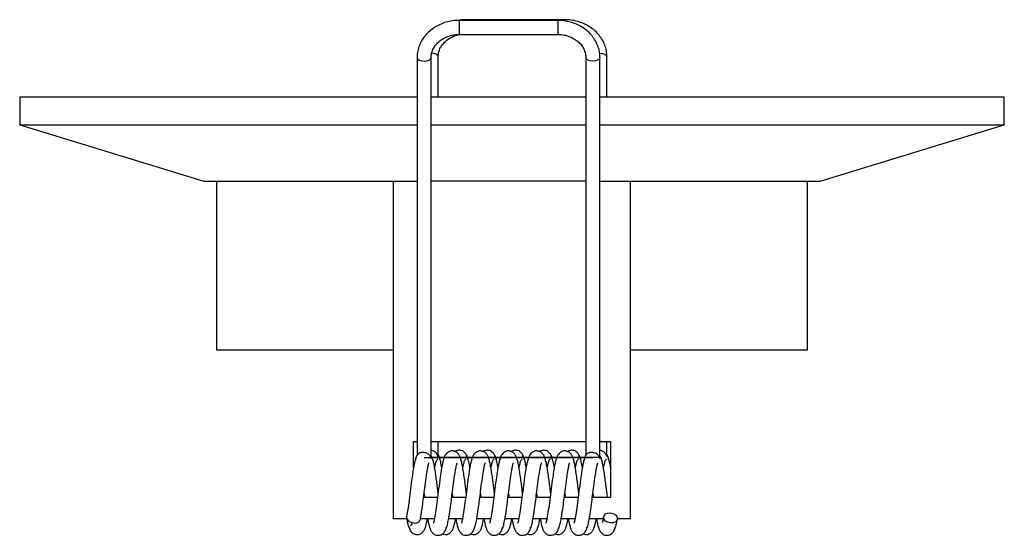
# Model space of a CAD drawing. Header units: millimetres. Extents: x -97.4 to -27.4, y 7.3 to 44.
import ezdxf

# ---------------------------------------------------------------- set-up
doc = ezdxf.new("R2010")
doc.units = ezdxf.units.MM

msp = doc.modelspace()

# ---------------------------------------------------------------- linework, layer by layer
at = {"color": 7, "linetype": 'Continuous', "lineweight": 25}
for p, q in [((-59.189, 43.972), (-66.189, 43.972)), ((-66.189, 43.972), (-66.189, 42.972)), ((-58.691, 44.021), (-65.691, 44.021)), ((-65.691, 43.972), (-65.691, 44.021)), ((-59.189, 43.972), (-59.189, 42.972)), ((-58.691, 43.93), (-58.691, 44.021)), ((-66.189, 42.972), (-59.189, 42.972)), ((-69.189, 41.329), (-69.189, 13.029)), ((-68.189, 12.882), (-68.189, 41.329)), ((-67.691, 38.531), (-67.691, 41.378)), ((-57.189, 41.329), (-57.189, 13.029)), ((-56.189, 12.882), (-56.189, 41.329)), ((-55.691, 38.531), (-55.691, 41.378)), ((-97.44, 38.531), (-97.44, 36.531)), ((-97.44, 38.531), (-69.189, 38.531)), ((-68.189, 38.531), (-57.189, 38.531)), ((-56.189, 38.531), (-27.44, 38.531)), ((-27.44, 36.531), (-27.44, 38.531)), ((-97.44, 36.531), (-84.357, 32.531)), ((-97.44, 36.531), (-69.189, 36.531)), ((-68.189, 36.531), (-57.189, 36.531)), ((-56.189, 36.531), (-27.44, 36.531)), ((-40.523, 32.531), (-27.44, 36.531)), ((-84.357, 32.531), (-69.189, 32.531)), ((-83.44, 32.531), (-83.44, 20.531)), ((-70.854, 8.531), (-70.854, 32.531)), ((-57.189, 32.531), (-68.189, 32.531)), ((-56.189, 32.531), (-40.523, 32.531)), ((-54.026, 8.531), (-54.026, 32.531)), ((-41.44, 20.531), (-41.44, 32.531)), ((-83.44, 20.531), (-70.854, 20.531)), ((-54.026, 20.531), (-41.44, 20.531)), ((-69.44, 14.031), (-69.189, 14.031)), ((-69.44, 12.156), (-69.44, 14.031)), ((-68.189, 14.031), (-57.189, 14.031)), ((-67.691, 13.009), (-67.691, 14.031)), ((-56.189, 14.031), (-55.44, 14.031)), ((-55.691, 13.009), (-55.691, 14.031)), ((-55.44, 14.031), (-55.44, 10.031)), ((-68.191, 12.824), (-68.199, 12.8)), ((-56.199, 12.8), (-56.191, 12.824)), ((-67.74, 10.031), (-68.73, 10.031)), ((-68.69, 10.319), (-68.653, 10.031)), ((-65.736, 10.031), (-66.735, 10.031)), ((-66.69, 10.318), (-66.653, 10.031)), ((-63.737, 10.031), (-64.731, 10.031)), ((-64.69, 10.318), (-64.653, 10.031)), ((-61.734, 10.031), (-62.727, 10.031)), ((-62.69, 10.318), (-62.653, 10.031)), ((-59.731, 10.031), (-60.727, 10.031)), ((-60.69, 10.318), (-60.653, 10.031)), ((-57.732, 10.031), (-58.722, 10.031)), ((-58.69, 10.318), (-58.653, 10.031)), ((-55.44, 10.031), (-56.717, 10.031)), ((-56.69, 10.318), (-56.653, 10.031)), ((-69.935, 8.531), (-70.854, 8.531)), ((-67.94, 8.531), (-68.922, 8.531)), ((-65.935, 8.531), (-66.914, 8.531)), ((-63.93, 8.531), (-64.915, 8.531)), ((-61.93, 8.531), (-62.912, 8.531)), ((-59.926, 8.531), (-60.909, 8.531)), ((-57.922, 8.531), (-58.91, 8.531)), ((-55.93, 8.531), (-56.906, 8.531)), ((-54.026, 8.531), (-54.944, 8.531))]:
    msp.add_line(p, q, dxfattribs=at)
at = {"color": 7, "linetype": 'Continuous'}
for p, q in [((-56.689, 12.85), (-68.689, 12.85)), ((-68.191, 12.899), (-56.191, 12.899))]:
    msp.add_line(p, q, dxfattribs=at)
at = {"color": 7, "linetype": 'Continuous', "lineweight": 25, "flags": 128}
for points in [[(-69.189, 41.329), (-69.151, 41.23), (-69.043, 41.147), (-68.88, 41.091), (-68.689, 41.071), (-68.498, 41.091), (-68.335, 41.147), (-68.227, 41.23), (-68.189, 41.327)], [(-67.691, 41.378), (-67.729, 41.477), (-67.838, 41.56), (-68, 41.616), (-68.191, 41.635)], [(-56.189, 41.329), (-56.227, 41.23), (-56.335, 41.147), (-56.498, 41.091), (-56.689, 41.071), (-56.88, 41.091), (-57.043, 41.147), (-57.151, 41.23), (-57.189, 41.327)], [(-56.191, 41.635), (-56, 41.616), (-55.838, 41.56), (-55.729, 41.477), (-55.691, 41.378)], [(-69.931, 8.675), (-69.936, 8.627), (-69.898, 8.488), (-69.791, 8.364), (-69.63, 8.272), (-69.44, 8.228)], [(-55.44, 8.228), (-55.63, 8.272), (-55.791, 8.364), (-55.898, 8.488), (-55.936, 8.627), (-55.898, 8.759), (-55.791, 8.864), (-55.63, 8.926), (-55.44, 8.936), (-55.25, 8.892), (-55.089, 8.8), (-54.982, 8.676), (-54.944, 8.537), (-54.982, 8.405), (-55.089, 8.3), (-55.25, 8.238), (-55.44, 8.228)]]:
    msp.add_lwpolyline(points, dxfattribs=at)
at = {"color": 7, "linetype": 'Continuous', "lineweight": 25}
msp.add_arc((-69.341, 8.633), 0.417, 256.21091, 340.6936, dxfattribs=at)
for points, knots in [([(-66.189, 43.972), (-66.274, 43.97), (-66.512, 43.965), (-66.9, 43.907), (-67.339, 43.782), (-67.751, 43.598), (-68.128, 43.361), (-68.459, 43.075), (-68.736, 42.747), (-68.953, 42.386), (-69.102, 42), (-69.178, 41.644), (-69.186, 41.419), (-69.189, 41.329)], [0, 0, 0, 0, 0.05482, 0.153263, 0.251851, 0.350465, 0.449018, 0.547381, 0.645394, 0.742892, 0.839762, 0.935994, 1, 1, 1, 1]), ([(-65.691, 44.021), (-65.776, 44.02), (-65.959, 44.017), (-66.138, 43.987), (-66.234, 43.97)], [0, 0, 0, 0, 0.467403, 1, 1, 1, 1]), ([(-56.189, 41.329), (-56.191, 41.408), (-56.198, 41.621), (-56.265, 41.965), (-56.407, 42.346), (-56.613, 42.704), (-56.877, 43.031), (-57.195, 43.319), (-57.559, 43.561), (-57.961, 43.752), (-58.393, 43.887), (-58.806, 43.96), (-59.074, 43.968), (-59.189, 43.972)], [0, 0, 0, 0, 0.056425, 0.15174, 0.24709, 0.342687, 0.438729, 0.535305, 0.632404, 0.72995, 0.827841, 0.925988, 1, 1, 1, 1]), ([(-55.691, 41.378), (-55.693, 41.457), (-55.7, 41.67), (-55.768, 42.014), (-55.909, 42.396), (-56.115, 42.753), (-56.379, 43.08), (-56.697, 43.368), (-57.061, 43.61), (-57.463, 43.802), (-57.895, 43.936), (-58.309, 44.01), (-58.576, 44.017), (-58.691, 44.021)], [0, 0, 0, 0, 0.056425, 0.15174, 0.24709, 0.342687, 0.438729, 0.535305, 0.632404, 0.72995, 0.827841, 0.925988, 1, 1, 1, 1]), ([(-68.189, 41.329), (-68.188, 41.374), (-68.183, 41.521), (-68.128, 41.767), (-67.995, 42.054), (-67.799, 42.317), (-67.547, 42.545), (-67.25, 42.731), (-66.917, 42.868), (-66.56, 42.955), (-66.313, 42.966), (-66.189, 42.972)], [0, 0, 0, 0, 0.0549243, 0.1776191, 0.2995596, 0.4194971, 0.5374554, 0.6539763, 0.7696023, 0.8847055, 1, 1, 1, 1]), ([(-67.691, 41.378), (-67.69, 41.423), (-67.685, 41.57), (-67.63, 41.816), (-67.497, 42.103), (-67.301, 42.366), (-67.05, 42.595), (-66.752, 42.779), (-66.448, 42.91), (-66.238, 42.953), (-66.147, 42.972)], [0, 0, 0, 0, 0.064146, 0.20744, 0.349853, 0.489928, 0.62769, 0.763774, 0.898813, 1, 1, 1, 1]), ([(-59.189, 42.972), (-59.129, 42.97), (-58.946, 42.966), (-58.644, 42.919), (-58.301, 42.81), (-57.988, 42.652), (-57.716, 42.451), (-57.494, 42.215), (-57.327, 41.951), (-57.223, 41.671), (-57.191, 41.46), (-57.189, 41.347), (-57.189, 41.329)], [0, 0, 0, 0, 0.056236, 0.170596, 0.284954, 0.399282, 0.513772, 0.628776, 0.744834, 0.862614, 0.978454, 1, 1, 1, 1]), ([(-67.696, 13.004), (-67.694, 12.988), (-67.692, 12.969), (-67.696, 12.957), (-67.697, 12.957), (-67.699, 12.961), (-67.704, 12.982), (-67.726, 13.063), (-67.796, 13.194), (-67.945, 13.317), (-68.089, 13.378), (-68.169, 13.378), (-68.189, 13.378)], [0, 0, 0, 0, 0.113596, 0.129446, 0.13968, 0.149997, 0.165364, 0.238337, 0.480107, 0.722878, 0.932517, 1, 1, 1, 1]), ([(-65.69, 10.379), (-65.692, 10.393), (-65.708, 10.517), (-65.741, 10.779), (-65.792, 11.186), (-65.857, 11.641), (-65.925, 12.079), (-65.992, 12.451), (-66.064, 12.739), (-66.134, 12.94), (-66.225, 13.112), (-66.352, 13.245), (-66.485, 13.313), (-66.574, 13.339), (-66.671, 13.353), (-66.77, 13.348), (-66.944, 13.297), (-67.126, 13.15), (-67.266, 12.924), (-67.296, 12.766), (-67.312, 12.684)], [0, 0, 0, 0, 0.00706, 0.065969, 0.138255, 0.22562, 0.323891, 0.414825, 0.498294, 0.57312, 0.637827, 0.693793, 0.722507, 0.737409, 0.753513, 0.78368, 0.834259, 0.906811, 0.951322, 1, 1, 1, 1]), ([(-65.568, 12.733), (-65.582, 12.805), (-65.608, 12.943), (-65.715, 13.151), (-65.867, 13.304), (-66.015, 13.376), (-66.166, 13.404), (-66.307, 13.391), (-66.428, 13.356), (-66.47, 13.314), (-66.48, 13.305)], [0, 0, 0, 0, 0.146278, 0.280458, 0.500256, 0.649802, 0.731477, 0.847267, 0.965412, 1, 1, 1, 1]), ([(-63.69, 10.379), (-63.692, 10.393), (-63.708, 10.517), (-63.741, 10.779), (-63.792, 11.186), (-63.857, 11.641), (-63.925, 12.079), (-63.992, 12.451), (-64.064, 12.739), (-64.134, 12.94), (-64.225, 13.112), (-64.352, 13.245), (-64.485, 13.313), (-64.574, 13.339), (-64.671, 13.353), (-64.77, 13.348), (-64.944, 13.297), (-65.126, 13.15), (-65.266, 12.924), (-65.296, 12.766), (-65.312, 12.684)], [0, 0, 0, 0, 0.00706, 0.065969, 0.138255, 0.22562, 0.323891, 0.414825, 0.498294, 0.57312, 0.637827, 0.693793, 0.722507, 0.737409, 0.753513, 0.78368, 0.834259, 0.906811, 0.951322, 1, 1, 1, 1]), ([(-63.568, 12.733), (-63.582, 12.805), (-63.608, 12.943), (-63.715, 13.151), (-63.867, 13.304), (-64.015, 13.376), (-64.166, 13.404), (-64.307, 13.391), (-64.428, 13.356), (-64.47, 13.314), (-64.48, 13.305)], [0, 0, 0, 0, 0.1462784, 0.2804582, 0.500256, 0.6498015, 0.7314773, 0.8472674, 0.9654121, 1, 1, 1, 1]), ([(-61.69, 10.379), (-61.692, 10.393), (-61.708, 10.517), (-61.741, 10.779), (-61.792, 11.186), (-61.857, 11.641), (-61.925, 12.079), (-61.992, 12.451), (-62.064, 12.739), (-62.134, 12.94), (-62.225, 13.112), (-62.352, 13.245), (-62.485, 13.313), (-62.574, 13.339), (-62.671, 13.353), (-62.77, 13.348), (-62.944, 13.297), (-63.126, 13.15), (-63.266, 12.924), (-63.296, 12.766), (-63.312, 12.684)], [0, 0, 0, 0, 0.00706, 0.065969, 0.138255, 0.22562, 0.323891, 0.414825, 0.498294, 0.57312, 0.637827, 0.693793, 0.722507, 0.737409, 0.753513, 0.78368, 0.834259, 0.906811, 0.951322, 1, 1, 1, 1]), ([(-61.568, 12.733), (-61.582, 12.805), (-61.608, 12.943), (-61.715, 13.151), (-61.867, 13.304), (-62.015, 13.376), (-62.166, 13.404), (-62.307, 13.391), (-62.428, 13.356), (-62.47, 13.314), (-62.48, 13.305)], [0, 0, 0, 0, 0.1462784, 0.2804582, 0.500256, 0.6498015, 0.7314773, 0.8472674, 0.9654121, 1, 1, 1, 1]), ([(-59.69, 10.379), (-59.692, 10.393), (-59.708, 10.517), (-59.741, 10.779), (-59.792, 11.186), (-59.857, 11.641), (-59.925, 12.079), (-59.992, 12.451), (-60.064, 12.739), (-60.134, 12.94), (-60.225, 13.112), (-60.352, 13.245), (-60.485, 13.313), (-60.574, 13.339), (-60.671, 13.353), (-60.77, 13.348), (-60.944, 13.297), (-61.126, 13.15), (-61.266, 12.924), (-61.296, 12.766), (-61.312, 12.684)], [0, 0, 0, 0, 0.00706, 0.065969, 0.138255, 0.22562, 0.323891, 0.414825, 0.498294, 0.57312, 0.637827, 0.693793, 0.722507, 0.737409, 0.753513, 0.78368, 0.834259, 0.906811, 0.951322, 1, 1, 1, 1]), ([(-59.568, 12.733), (-59.582, 12.805), (-59.608, 12.943), (-59.715, 13.151), (-59.867, 13.304), (-60.015, 13.376), (-60.166, 13.404), (-60.307, 13.391), (-60.428, 13.356), (-60.47, 13.314), (-60.48, 13.305)], [0, 0, 0, 0, 0.146278, 0.280458, 0.500256, 0.649802, 0.731477, 0.847267, 0.965412, 1, 1, 1, 1]), ([(-57.69, 10.379), (-57.692, 10.393), (-57.708, 10.517), (-57.741, 10.779), (-57.792, 11.186), (-57.857, 11.641), (-57.925, 12.079), (-57.992, 12.451), (-58.064, 12.739), (-58.134, 12.94), (-58.225, 13.112), (-58.352, 13.245), (-58.485, 13.313), (-58.574, 13.339), (-58.671, 13.353), (-58.77, 13.348), (-58.944, 13.297), (-59.126, 13.15), (-59.266, 12.924), (-59.296, 12.766), (-59.312, 12.684)], [0, 0, 0, 0, 0.00706, 0.065969, 0.138255, 0.22562, 0.323891, 0.414825, 0.498294, 0.57312, 0.637827, 0.693793, 0.722507, 0.737409, 0.753513, 0.78368, 0.834259, 0.906811, 0.951322, 1, 1, 1, 1]), ([(-57.568, 12.733), (-57.582, 12.805), (-57.608, 12.943), (-57.715, 13.151), (-57.867, 13.304), (-58.015, 13.376), (-58.166, 13.404), (-58.307, 13.391), (-58.428, 13.356), (-58.47, 13.314), (-58.48, 13.305)], [0, 0, 0, 0, 0.146278, 0.280458, 0.500256, 0.649802, 0.731477, 0.847267, 0.965412, 1, 1, 1, 1]), ([(-55.696, 13.004), (-55.694, 12.988), (-55.692, 12.969), (-55.696, 12.957), (-55.697, 12.957), (-55.699, 12.961), (-55.704, 12.982), (-55.726, 13.063), (-55.796, 13.194), (-55.945, 13.317), (-56.089, 13.378), (-56.169, 13.378), (-56.189, 13.378)], [0, 0, 0, 0, 0.1136451, 0.1294765, 0.1397014, 0.150009, 0.1653758, 0.2383568, 0.4801229, 0.72289, 0.9325239, 1, 1, 1, 1]), ([(-69.271, 12.846), (-69.278, 12.831), (-69.305, 12.779), (-69.349, 12.61), (-69.407, 12.348), (-69.465, 12.027), (-69.538, 11.551), (-69.627, 10.882), (-69.732, 10.052), (-69.821, 9.371), (-69.889, 8.923), (-69.921, 8.738), (-69.932, 8.675)], [0, 0, 0, 0, 0.032569, 0.119866, 0.20669, 0.292657, 0.376458, 0.53904, 0.696744, 0.84884, 0.948133, 1, 1, 1, 1]), ([(-69.079, 13.159), (-69.102, 13.142), (-69.172, 13.09), (-69.264, 12.921), (-69.295, 12.765), (-69.312, 12.684)], [0, 0, 0, 0, 0.185461, 0.574525, 1, 1, 1, 1]), ([(-68.199, 12.8), (-68.198, 12.802), (-68.198, 12.808), (-68.198, 12.819), (-68.201, 12.846), (-68.223, 12.932), (-68.286, 13.042), (-68.429, 13.148), (-68.558, 13.203), (-68.693, 13.233), (-68.803, 13.242), (-68.913, 13.236), (-69.016, 13.214), (-69.061, 13.183), (-69.084, 13.167)], [0, 0, 0, 0, 0.005252, 0.010499, 0.024794, 0.089988, 0.352358, 0.475431, 0.599758, 0.670869, 0.742306, 0.807945, 0.897428, 1, 1, 1, 1]), ([(-68.189, 12.882), (-68.189, 12.882), (-68.188, 12.869), (-68.19, 12.85), (-68.191, 12.83), (-68.191, 12.824)], [0, 0, 0, 0, 0.035439, 0.703894, 1, 1, 1, 1]), ([(-67.69, 10.379), (-67.692, 10.393), (-67.708, 10.517), (-67.741, 10.779), (-67.792, 11.186), (-67.856, 11.641), (-67.925, 12.079), (-67.991, 12.451), (-68.066, 12.739), (-68.116, 12.909), (-68.173, 13.002), (-68.189, 13.028)], [0, 0, 0, 0, 0.011706, 0.109391, 0.229257, 0.374127, 0.537082, 0.687869, 0.82628, 0.950357, 1, 1, 1, 1]), ([(-67.271, 12.846), (-67.278, 12.831), (-67.305, 12.779), (-67.349, 12.61), (-67.407, 12.348), (-67.465, 12.027), (-67.538, 11.551), (-67.627, 10.881), (-67.732, 10.052), (-67.831, 9.29), (-67.912, 8.774), (-67.965, 8.491), (-67.993, 8.365), (-68.008, 8.308), (-68.015, 8.281), (-68.024, 8.241), (-68.033, 8.214), (-68.022, 8.22), (-68.022, 8.22)], [0, 0, 0, 0, 0.026539, 0.097676, 0.168426, 0.238478, 0.306766, 0.43925, 0.567758, 0.691697, 0.811561, 0.862193, 0.895913, 0.916598, 0.931391, 0.945426, 0.999356, 1, 1, 1, 1]), ([(-67.937, 12.137), (-67.937, 12.14), (-67.914, 12.276), (-67.865, 12.484), (-67.788, 12.732), (-67.737, 12.762), (-67.71, 12.777)], [0, 0, 0, 0, 0.005859, 0.305605, 0.639402, 1, 1, 1, 1]), ([(-67.436, 12.18), (-67.44, 12.206), (-67.472, 12.404), (-67.533, 12.674), (-67.613, 12.951), (-67.668, 12.988), (-67.694, 13.005)], [0, 0, 0, 0, 0.049288, 0.370888, 0.705283, 1, 1, 1, 1]), ([(-67.568, 12.733), (-67.581, 12.806), (-67.605, 12.937), (-67.664, 13.043), (-67.691, 13.09)], [0, 0, 0, 0, 0.553653, 1, 1, 1, 1]), ([(-65.271, 12.846), (-65.278, 12.831), (-65.305, 12.779), (-65.349, 12.61), (-65.407, 12.348), (-65.465, 12.027), (-65.538, 11.551), (-65.627, 10.881), (-65.732, 10.052), (-65.831, 9.29), (-65.912, 8.774), (-65.965, 8.491), (-65.993, 8.365), (-66.008, 8.308), (-66.015, 8.281), (-66.024, 8.241), (-66.033, 8.214), (-66.022, 8.22), (-66.022, 8.22)], [0, 0, 0, 0, 0.0265394, 0.0976759, 0.1684263, 0.2384783, 0.3067661, 0.4392497, 0.5677581, 0.6916974, 0.8115611, 0.8621928, 0.8959134, 0.9165978, 0.9313915, 0.9454257, 0.999356, 1, 1, 1, 1]), ([(-65.937, 12.137), (-65.937, 12.14), (-65.914, 12.276), (-65.865, 12.484), (-65.788, 12.732), (-65.737, 12.762), (-65.71, 12.777)], [0, 0, 0, 0, 0.005859, 0.305605, 0.639402, 1, 1, 1, 1]), ([(-65.436, 12.18), (-65.44, 12.206), (-65.472, 12.404), (-65.533, 12.675), (-65.618, 12.965), (-65.679, 13.002), (-65.71, 13.022)], [0, 0, 0, 0, 0.046489, 0.349828, 0.665236, 1, 1, 1, 1]), ([(-63.271, 12.846), (-63.278, 12.831), (-63.305, 12.779), (-63.349, 12.61), (-63.407, 12.348), (-63.465, 12.027), (-63.538, 11.551), (-63.627, 10.881), (-63.732, 10.052), (-63.831, 9.29), (-63.912, 8.774), (-63.965, 8.491), (-63.993, 8.365), (-64.008, 8.308), (-64.015, 8.281), (-64.024, 8.241), (-64.033, 8.214), (-64.022, 8.22), (-64.022, 8.22)], [0, 0, 0, 0, 0.026539, 0.097676, 0.168426, 0.238478, 0.306766, 0.43925, 0.567758, 0.691697, 0.811561, 0.862193, 0.895913, 0.916598, 0.931391, 0.945426, 0.999356, 1, 1, 1, 1]), ([(-63.937, 12.137), (-63.937, 12.14), (-63.914, 12.276), (-63.865, 12.484), (-63.788, 12.732), (-63.737, 12.762), (-63.71, 12.777)], [0, 0, 0, 0, 0.005859, 0.305605, 0.639402, 1, 1, 1, 1]), ([(-63.436, 12.18), (-63.44, 12.206), (-63.472, 12.404), (-63.533, 12.675), (-63.618, 12.965), (-63.679, 13.002), (-63.71, 13.022)], [0, 0, 0, 0, 0.046489, 0.349828, 0.665236, 1, 1, 1, 1]), ([(-61.271, 12.846), (-61.278, 12.831), (-61.305, 12.779), (-61.349, 12.61), (-61.407, 12.348), (-61.465, 12.027), (-61.538, 11.551), (-61.627, 10.881), (-61.732, 10.052), (-61.831, 9.29), (-61.912, 8.774), (-61.965, 8.491), (-61.993, 8.365), (-62.008, 8.308), (-62.015, 8.281), (-62.024, 8.241), (-62.033, 8.214), (-62.022, 8.22), (-62.022, 8.22)], [0, 0, 0, 0, 0.026539, 0.097676, 0.168426, 0.238478, 0.306766, 0.43925, 0.567758, 0.691697, 0.811561, 0.862193, 0.895913, 0.916598, 0.931391, 0.945426, 0.999356, 1, 1, 1, 1]), ([(-61.937, 12.137), (-61.937, 12.14), (-61.914, 12.276), (-61.865, 12.484), (-61.788, 12.732), (-61.737, 12.762), (-61.71, 12.777)], [0, 0, 0, 0, 0.005859, 0.305605, 0.639402, 1, 1, 1, 1]), ([(-61.436, 12.18), (-61.44, 12.206), (-61.472, 12.404), (-61.533, 12.675), (-61.618, 12.965), (-61.679, 13.002), (-61.71, 13.022)], [0, 0, 0, 0, 0.046489, 0.349828, 0.665236, 1, 1, 1, 1]), ([(-59.271, 12.846), (-59.278, 12.831), (-59.305, 12.779), (-59.349, 12.61), (-59.407, 12.348), (-59.465, 12.027), (-59.538, 11.551), (-59.627, 10.881), (-59.732, 10.052), (-59.831, 9.29), (-59.912, 8.774), (-59.965, 8.491), (-59.993, 8.365), (-60.008, 8.308), (-60.015, 8.281), (-60.024, 8.241), (-60.033, 8.214), (-60.022, 8.22), (-60.022, 8.22)], [0, 0, 0, 0, 0.026539, 0.097676, 0.168426, 0.238478, 0.306766, 0.43925, 0.567758, 0.691697, 0.811561, 0.862193, 0.895913, 0.916598, 0.931391, 0.945426, 0.999356, 1, 1, 1, 1]), ([(-59.937, 12.137), (-59.937, 12.14), (-59.914, 12.276), (-59.865, 12.484), (-59.788, 12.732), (-59.737, 12.762), (-59.71, 12.777)], [0, 0, 0, 0, 0.005859, 0.305605, 0.639402, 1, 1, 1, 1]), ([(-59.436, 12.18), (-59.44, 12.206), (-59.472, 12.404), (-59.533, 12.675), (-59.618, 12.965), (-59.679, 13.002), (-59.71, 13.022)], [0, 0, 0, 0, 0.046489, 0.349828, 0.665236, 1, 1, 1, 1]), ([(-57.271, 12.846), (-57.278, 12.831), (-57.305, 12.779), (-57.349, 12.61), (-57.407, 12.348), (-57.465, 12.027), (-57.538, 11.551), (-57.627, 10.881), (-57.732, 10.052), (-57.831, 9.29), (-57.912, 8.774), (-57.965, 8.491), (-57.993, 8.365), (-58.008, 8.308), (-58.015, 8.281), (-58.024, 8.241), (-58.033, 8.214), (-58.022, 8.22), (-58.022, 8.22)], [0, 0, 0, 0, 0.026539, 0.097676, 0.168426, 0.238478, 0.306766, 0.43925, 0.567758, 0.691697, 0.811561, 0.862193, 0.895913, 0.916598, 0.931391, 0.945426, 0.999356, 1, 1, 1, 1]), ([(-57.937, 12.137), (-57.937, 12.14), (-57.914, 12.276), (-57.865, 12.484), (-57.788, 12.732), (-57.737, 12.762), (-57.71, 12.777)], [0, 0, 0, 0, 0.005859, 0.305605, 0.639402, 1, 1, 1, 1]), ([(-57.436, 12.18), (-57.44, 12.206), (-57.472, 12.404), (-57.533, 12.675), (-57.618, 12.965), (-57.679, 13.002), (-57.71, 13.022)], [0, 0, 0, 0, 0.046489, 0.349828, 0.665236, 1, 1, 1, 1]), ([(-57.079, 13.159), (-57.102, 13.142), (-57.172, 13.09), (-57.264, 12.921), (-57.295, 12.765), (-57.312, 12.684)], [0, 0, 0, 0, 0.185453, 0.574521, 1, 1, 1, 1]), ([(-56.199, 12.8), (-56.198, 12.802), (-56.198, 12.808), (-56.198, 12.819), (-56.201, 12.846), (-56.223, 12.932), (-56.286, 13.042), (-56.429, 13.148), (-56.558, 13.203), (-56.693, 13.233), (-56.803, 13.242), (-56.913, 13.236), (-57.016, 13.214), (-57.061, 13.183), (-57.084, 13.167)], [0, 0, 0, 0, 0.005254, 0.010504, 0.024805, 0.090023, 0.352494, 0.47547, 0.599698, 0.670819, 0.742266, 0.807907, 0.897375, 1, 1, 1, 1]), ([(-56.189, 12.882), (-56.189, 12.882), (-56.188, 12.869), (-56.19, 12.85), (-56.191, 12.83), (-56.191, 12.824)], [0, 0, 0, 0, 0.035334, 0.703916, 1, 1, 1, 1]), ([(-55.645, 10.031), (-55.646, 10.036), (-55.663, 10.162), (-55.694, 10.408), (-55.741, 10.779), (-55.792, 11.186), (-55.856, 11.641), (-55.925, 12.079), (-55.991, 12.451), (-56.066, 12.739), (-56.116, 12.909), (-56.173, 13.002), (-56.189, 13.028)], [0, 0, 0, 0, 0.00473, 0.103409, 0.192029, 0.300774, 0.432201, 0.580036, 0.716832, 0.8424, 0.954964, 1, 1, 1, 1]), ([(-55.937, 12.137), (-55.937, 12.14), (-55.914, 12.276), (-55.865, 12.484), (-55.788, 12.732), (-55.737, 12.762), (-55.71, 12.777)], [0, 0, 0, 0, 0.005859, 0.305605, 0.639402, 1, 1, 1, 1]), ([(-55.44, 12.206), (-55.443, 12.224), (-55.473, 12.412), (-55.533, 12.674), (-55.613, 12.951), (-55.668, 12.988), (-55.694, 13.005)], [0, 0, 0, 0, 0.03298, 0.360098, 0.700229, 1, 1, 1, 1]), ([(-55.568, 12.733), (-55.581, 12.806), (-55.605, 12.937), (-55.664, 13.043), (-55.691, 13.09)], [0, 0, 0, 0, 0.553654, 1, 1, 1, 1]), ([(-68.948, 8.495), (-68.929, 8.608), (-68.892, 8.827), (-68.837, 9.196), (-68.777, 9.631), (-68.721, 10.078), (-68.666, 10.508), (-68.62, 10.863), (-68.572, 11.219), (-68.52, 11.6), (-68.463, 11.958), (-68.408, 12.239), (-68.371, 12.413), (-68.344, 12.499), (-68.347, 12.501), (-68.348, 12.502)], [0, 0, 0, 0, 0.08808, 0.171871, 0.245075, 0.359005, 0.434204, 0.495669, 0.568677, 0.652187, 0.745275, 0.832576, 0.910574, 0.980357, 1, 1, 1, 1]), ([(-67.132, 7.832), (-67.127, 7.836), (-67.095, 7.862), (-67.033, 8.072), (-66.958, 8.419), (-66.877, 8.919), (-66.794, 9.489), (-66.709, 10.182), (-66.617, 10.883), (-66.535, 11.503), (-66.463, 11.958), (-66.408, 12.239), (-66.371, 12.413), (-66.344, 12.499), (-66.347, 12.501), (-66.348, 12.502)], [0, 0, 0, 0, 0.017525, 0.121008, 0.218229, 0.290826, 0.412722, 0.501455, 0.60763, 0.729111, 0.801611, 0.869605, 0.930352, 0.984701, 1, 1, 1, 1]), ([(-65.132, 7.832), (-65.127, 7.836), (-65.095, 7.862), (-65.033, 8.072), (-64.958, 8.419), (-64.877, 8.919), (-64.794, 9.489), (-64.709, 10.182), (-64.617, 10.883), (-64.535, 11.503), (-64.463, 11.958), (-64.408, 12.239), (-64.371, 12.413), (-64.344, 12.499), (-64.347, 12.501), (-64.348, 12.502)], [0, 0, 0, 0, 0.0175249, 0.1210077, 0.218229, 0.2908262, 0.4127221, 0.5014545, 0.6076298, 0.7291113, 0.8016112, 0.8696047, 0.9303521, 0.9847012, 1, 1, 1, 1]), ([(-63.132, 7.832), (-63.127, 7.836), (-63.095, 7.862), (-63.033, 8.072), (-62.958, 8.419), (-62.877, 8.919), (-62.794, 9.489), (-62.709, 10.182), (-62.617, 10.883), (-62.535, 11.503), (-62.463, 11.958), (-62.408, 12.239), (-62.371, 12.413), (-62.344, 12.499), (-62.347, 12.501), (-62.348, 12.502)], [0, 0, 0, 0, 0.017525, 0.121008, 0.218229, 0.290826, 0.412722, 0.501455, 0.60763, 0.729111, 0.801611, 0.869605, 0.930352, 0.984701, 1, 1, 1, 1]), ([(-61.132, 7.832), (-61.127, 7.836), (-61.095, 7.862), (-61.033, 8.072), (-60.958, 8.419), (-60.877, 8.919), (-60.794, 9.489), (-60.709, 10.182), (-60.617, 10.883), (-60.535, 11.503), (-60.463, 11.958), (-60.408, 12.239), (-60.371, 12.413), (-60.344, 12.499), (-60.347, 12.501), (-60.348, 12.502)], [0, 0, 0, 0, 0.017525, 0.121008, 0.218229, 0.290826, 0.412722, 0.501455, 0.60763, 0.729111, 0.801611, 0.869605, 0.930352, 0.984701, 1, 1, 1, 1]), ([(-59.132, 7.832), (-59.127, 7.836), (-59.095, 7.862), (-59.033, 8.072), (-58.958, 8.419), (-58.877, 8.919), (-58.794, 9.489), (-58.709, 10.182), (-58.617, 10.883), (-58.535, 11.503), (-58.463, 11.958), (-58.408, 12.239), (-58.371, 12.413), (-58.344, 12.499), (-58.347, 12.501), (-58.348, 12.502)], [0, 0, 0, 0, 0.017525, 0.121008, 0.218229, 0.290826, 0.412722, 0.501455, 0.60763, 0.729111, 0.801611, 0.869605, 0.930352, 0.984701, 1, 1, 1, 1]), ([(-57.132, 7.832), (-57.127, 7.836), (-57.095, 7.862), (-57.033, 8.072), (-56.958, 8.419), (-56.877, 8.919), (-56.794, 9.489), (-56.709, 10.182), (-56.617, 10.883), (-56.535, 11.503), (-56.463, 11.958), (-56.408, 12.239), (-56.371, 12.413), (-56.344, 12.499), (-56.347, 12.501), (-56.348, 12.502)], [0, 0, 0, 0, 0.017525, 0.121008, 0.218229, 0.290826, 0.412722, 0.501455, 0.60763, 0.729111, 0.801611, 0.869605, 0.930352, 0.984701, 1, 1, 1, 1]), ([(-69.932, 8.543), (-69.912, 8.433), (-69.87, 8.212), (-69.805, 7.986), (-69.742, 7.84), (-69.701, 7.826), (-69.681, 7.82)], [0, 0, 0, 0, 0.248614, 0.500631, 0.751047, 1, 1, 1, 1]), ([(-69.768, 7.965), (-69.757, 7.903), (-69.737, 7.784), (-69.635, 7.605), (-69.464, 7.45), (-69.244, 7.387), (-69.05, 7.409), (-68.855, 7.494), (-68.693, 7.676), (-68.585, 7.928), (-68.508, 8.198), (-68.462, 8.478), (-68.454, 8.531)], [0, 0, 0, 0, 0.061768, 0.117348, 0.20662, 0.306062, 0.369829, 0.434744, 0.560908, 0.683352, 0.940748, 1, 1, 1, 1]), ([(-68.434, 8.531), (-68.423, 8.461), (-68.375, 8.163), (-68.295, 7.879), (-68.187, 7.627), (-68.025, 7.445), (-67.83, 7.36), (-67.636, 7.338), (-67.416, 7.401), (-67.245, 7.555), (-67.143, 7.735), (-67.123, 7.854), (-67.113, 7.916)], [0, 0, 0, 0, 0.076634, 0.329275, 0.449456, 0.573289, 0.637005, 0.699593, 0.797198, 0.884821, 0.939373, 1, 1, 1, 1]), ([(-67.387, 7.45), (-67.33, 7.428), (-67.219, 7.385), (-67.05, 7.411), (-66.855, 7.493), (-66.693, 7.676), (-66.585, 7.928), (-66.508, 8.198), (-66.462, 8.478), (-66.454, 8.531)], [0, 0, 0, 0, 0.090315, 0.173907, 0.259004, 0.424393, 0.584905, 0.922326, 1, 1, 1, 1]), ([(-66.434, 8.531), (-66.423, 8.461), (-66.375, 8.163), (-66.295, 7.879), (-66.187, 7.627), (-66.025, 7.445), (-65.83, 7.36), (-65.636, 7.338), (-65.416, 7.401), (-65.245, 7.555), (-65.143, 7.735), (-65.123, 7.854), (-65.113, 7.916)], [0, 0, 0, 0, 0.076634, 0.329275, 0.449456, 0.573289, 0.637005, 0.699593, 0.797198, 0.884821, 0.939373, 1, 1, 1, 1]), ([(-65.387, 7.45), (-65.33, 7.428), (-65.219, 7.385), (-65.05, 7.411), (-64.855, 7.493), (-64.693, 7.676), (-64.585, 7.928), (-64.508, 8.198), (-64.462, 8.478), (-64.454, 8.531)], [0, 0, 0, 0, 0.090315, 0.173907, 0.259004, 0.424393, 0.584905, 0.922326, 1, 1, 1, 1]), ([(-64.434, 8.531), (-64.423, 8.461), (-64.375, 8.163), (-64.295, 7.879), (-64.187, 7.627), (-64.025, 7.445), (-63.83, 7.36), (-63.636, 7.338), (-63.416, 7.401), (-63.245, 7.555), (-63.143, 7.735), (-63.123, 7.854), (-63.113, 7.916)], [0, 0, 0, 0, 0.076634, 0.329275, 0.449456, 0.573289, 0.637005, 0.699593, 0.797198, 0.884821, 0.939373, 1, 1, 1, 1]), ([(-63.387, 7.45), (-63.33, 7.428), (-63.219, 7.385), (-63.05, 7.411), (-62.855, 7.493), (-62.693, 7.676), (-62.585, 7.928), (-62.508, 8.198), (-62.462, 8.478), (-62.454, 8.531)], [0, 0, 0, 0, 0.090315, 0.173907, 0.259004, 0.424393, 0.584905, 0.922326, 1, 1, 1, 1]), ([(-62.434, 8.531), (-62.423, 8.461), (-62.375, 8.163), (-62.295, 7.879), (-62.187, 7.627), (-62.025, 7.445), (-61.83, 7.36), (-61.636, 7.338), (-61.416, 7.401), (-61.245, 7.555), (-61.143, 7.735), (-61.123, 7.854), (-61.113, 7.916)], [0, 0, 0, 0, 0.076634, 0.329275, 0.449456, 0.573289, 0.637005, 0.699593, 0.797198, 0.884821, 0.939373, 1, 1, 1, 1]), ([(-61.387, 7.45), (-61.33, 7.428), (-61.219, 7.385), (-61.05, 7.411), (-60.855, 7.493), (-60.693, 7.676), (-60.585, 7.928), (-60.508, 8.198), (-60.462, 8.478), (-60.454, 8.531)], [0, 0, 0, 0, 0.090315, 0.173907, 0.259004, 0.424393, 0.584905, 0.922326, 1, 1, 1, 1]), ([(-60.434, 8.531), (-60.423, 8.461), (-60.375, 8.163), (-60.295, 7.879), (-60.187, 7.627), (-60.025, 7.445), (-59.83, 7.36), (-59.636, 7.338), (-59.416, 7.401), (-59.245, 7.555), (-59.143, 7.735), (-59.123, 7.854), (-59.113, 7.916)], [0, 0, 0, 0, 0.076634, 0.329275, 0.449456, 0.573289, 0.637005, 0.699593, 0.797198, 0.884821, 0.939373, 1, 1, 1, 1]), ([(-59.387, 7.45), (-59.33, 7.428), (-59.219, 7.385), (-59.05, 7.411), (-58.855, 7.493), (-58.693, 7.676), (-58.585, 7.928), (-58.508, 8.198), (-58.462, 8.478), (-58.454, 8.531)], [0, 0, 0, 0, 0.090315, 0.173907, 0.259004, 0.424393, 0.584905, 0.922326, 1, 1, 1, 1]), ([(-58.434, 8.531), (-58.423, 8.461), (-58.375, 8.163), (-58.295, 7.879), (-58.187, 7.627), (-58.025, 7.445), (-57.83, 7.36), (-57.636, 7.338), (-57.416, 7.401), (-57.245, 7.555), (-57.143, 7.735), (-57.123, 7.854), (-57.113, 7.916)], [0, 0, 0, 0, 0.076634, 0.329275, 0.449456, 0.573289, 0.637005, 0.699593, 0.797198, 0.884821, 0.939373, 1, 1, 1, 1]), ([(-57.387, 7.45), (-57.33, 7.428), (-57.219, 7.385), (-57.05, 7.411), (-56.855, 7.493), (-56.693, 7.676), (-56.585, 7.928), (-56.508, 8.198), (-56.462, 8.478), (-56.454, 8.531)], [0, 0, 0, 0, 0.0903153, 0.1739071, 0.2590043, 0.4243934, 0.584905, 0.9223265, 1, 1, 1, 1]), ([(-56.434, 8.531), (-56.423, 8.461), (-56.375, 8.163), (-56.295, 7.879), (-56.187, 7.627), (-56.025, 7.445), (-55.83, 7.36), (-55.636, 7.338), (-55.416, 7.401), (-55.245, 7.555), (-55.143, 7.735), (-55.123, 7.854), (-55.113, 7.916)], [0, 0, 0, 0, 0.076634, 0.329275, 0.449456, 0.573289, 0.637005, 0.699593, 0.797198, 0.884821, 0.939373, 1, 1, 1, 1]), ([(-55.932, 8.67), (-55.952, 8.561), (-55.986, 8.368), (-56.014, 8.253), (-56.001, 8.249), (-55.998, 8.248)], [0, 0, 0, 0, 0.498167, 0.875973, 1, 1, 1, 1]), ([(-55.136, 7.816), (-55.115, 7.855), (-55.074, 7.934), (-55.01, 8.165), (-54.968, 8.385), (-54.948, 8.494)], [0, 0, 0, 0, 0.326678, 0.665627, 1, 1, 1, 1]), ([(-69.539, 8.247), (-69.558, 8.186), (-69.602, 8.049), (-69.647, 8.031), (-69.672, 8.022)], [0, 0, 0, 0, 0.446262, 1, 1, 1, 1])]:
    msp.add_open_spline(points, degree=3, knots=knots, dxfattribs=at)

doc.saveas('drawing.dxf')
